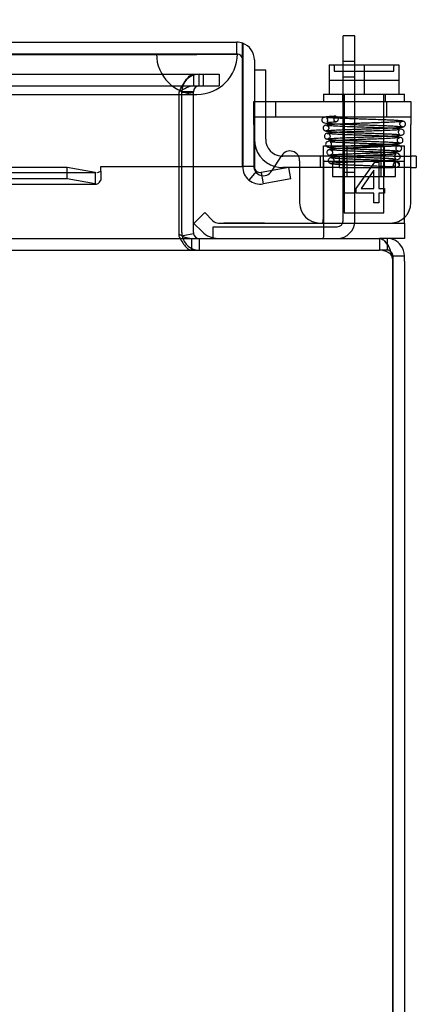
# Model space of a CAD drawing. Header units: inches. Extents: x 0 to 120, y -1 to 80.
# Tile 12 of 53: x 40.48 to 42.93, y 10.16 to 16.23. Entities that reach past the tile are written whole.
import ezdxf
from ezdxf.enums import TextEntityAlignment as Align
from ezdxf.lldxf.tags import DXFTag

# ---------------------------------------------------------------- set-up
doc = ezdxf.new("R2010")
doc.units = ezdxf.units.IN
doc.header["$MEASUREMENT"] = 0
for name, color, linetype in [('COM40153-1', 7, 'Continuous'), ('COM40153-2', 7, 'Continuous'), ('COM42667', 7, 'Continuous'), ('COM42780', 7, 'Continuous'), ('COM48468', 7, 'Continuous'), ('COM48473', 7, 'Continuous'), ('COM70220', 7, 'Continuous'), ('Default', 7, 'Continuous'), ('SCC19011', 7, 'Continuous'), ('SPR20265', 7, 'Continuous'), ('WAF25035', 7, 'Continuous')]:
    doc.layers.add(name, color=color, linetype=linetype)
doc.styles.add('SEACAD_Times_New_Roman', font='times.ttf')
tags = doc.linetypes.add('HIDDEN2', pattern=[0.1875, 0.125, -0.0625]).pattern_tags.tags
tags[6:7] = [DXFTag(74, 4), DXFTag(75, 0), DXFTag(340, '0'), DXFTag(46, 0.0), DXFTag(50, 0.0), DXFTag(44, 0.0), DXFTag(45, 0.0)]
tags[4:5] = [DXFTag(74, 4), DXFTag(75, 0), DXFTag(340, '0'), DXFTag(46, 0.0), DXFTag(50, 0.0), DXFTag(44, 0.0), DXFTag(45, 0.0)]
doc.dimstyles.new('HAMMOND_(STH_-_120x80)', dxfattribs={"dimtxt": 0.6, "dimasz": 0.75, "dimexe": 0.3, "dimexo": 0.3, "dimgap": 0.15, "dimtad": 0, "dimtih": 1, "dimtoh": 1, "dimzin": 0, "dimdsep": 46, "dimtxsty": 'SEACAD_Times_New_Roman', "dimblk1": '_SE_FILLED', "dimblk2": '_SE_FILLED', "dimsah": 1, "dimcen": 0.3, "dimadec": 0, "dimazin": 0, "dimtfac": 0.8, "dimtofl": 0, "dimtmove": 1, "dimatfit": 3, "dimfxl": 1, "dimtolj": 1, "dimtzin": 0, "dimarcsym": 0})

# ---------------------------------------------------------------- blocks, each defined once
blk = doc.blocks.new('SE7')
at = {"layer": 'COM40153-1', "color": 7, "linetype": 'Continuous'}
for p, q in [((42.4794, 15.955), (42.4794, 16.1335)), ((42.5514, 16.1335), (42.4794, 16.1335)), ((42.5514, 15.955), (42.5514, 16.1335)), ((41.6764, 14.8835), (41.6764, 14.8875))]:
    blk.add_line(p, q, dxfattribs=at)
at = {"layer": 'COM40153-1', "color": 7, "linetype": 'HIDDEN2'}
for p, q in [((42.4794, 15.977), (42.5514, 15.977)), ((42.4794, 15.8796), (42.4794, 15.955)), ((42.5514, 15.8796), (42.5514, 15.955)), ((42.4794, 14.9915), (42.4794, 15.8796)), ((42.4794, 15.8796), (42.5514, 15.8796)), ((42.5514, 14.9915), (42.5514, 15.8796)), ((42.5514, 15.29), (42.4794, 15.29)), ((42.4794, 15.165), (42.5514, 15.165)), ((41.6764, 14.8875), (41.6764, 14.9555)), ((41.6764, 14.9555), (42.4434, 14.9555))]:
    blk.add_line(p, q, dxfattribs=at)
for radius in [0.036, 0.108]:
    blk.add_arc((42.4434, 14.9915), radius, 270, 0, dxfattribs=at)
at = {"layer": 'COM40153-2', "color": 7, "linetype": 'Continuous'}
for p, q in [((42.0014, 15.921), (41.9314, 15.921)), ((42.0014, 15.729), (42.0014, 15.921)), ((42.2042, 15.391), (42.1064, 15.391)), ((42.8974, 15.391), (42.9021, 15.391)), ((42.9314, 15.391), (42.9021, 15.391)), ((42.9314, 15.391), (42.9314, 15.321)), ((42.2112, 15.321), (42.1064, 15.321)), ((42.9021, 15.321), (42.8974, 15.321)), ((42.9021, 15.321), (42.9314, 15.321))]:
    blk.add_line(p, q, dxfattribs=at)
at = {"layer": 'COM40153-2', "color": 7, "linetype": 'HIDDEN2'}
for p, q in [((42.0014, 15.496), (42.0014, 15.729)), ((42.4544, 15.391), (42.2042, 15.391)), ((42.3379, 15.391), (42.3379, 15.321)), ((42.4544, 15.391), (42.4544, 15.321)), ((42.7885, 15.391), (42.4544, 15.391)), ((42.7129, 15.391), (42.7129, 15.321)), ((42.7885, 15.391), (42.8974, 15.391)), ((42.4544, 15.321), (42.2112, 15.321)), ((42.4544, 15.321), (42.7885, 15.321)), ((42.8974, 15.321), (42.7885, 15.321))]:
    blk.add_line(p, q, dxfattribs=at)
for radius, end in [(0.175, 253.68803), (0.105, 265.46791)]:
    blk.add_arc((42.1064, 15.496), radius, 180, end, dxfattribs=at)
at = {"layer": 'COM40153-2', "color": 7, "linetype": 'Continuous'}
for radius, start in [(0.105, 265.46791), (0.175, 253.68803)]:
    blk.add_arc((42.1064, 15.496), radius, start, 270, dxfattribs=at)
at = {"layer": 'COM42667', "color": 7, "linetype": 'HIDDEN2'}
for p, q in [((41.9274, 15.729), (41.9314, 15.729)), ((41.9274, 15.586), (41.9274, 15.729)), ((42.0614, 15.729), (42.0614, 15.634)), ((42.7489, 15.634), (42.7489, 15.729)), ((41.9274, 15.634), (42.8974, 15.634)), ((41.9274, 15.586), (41.9274, 15.3305)), ((42.0378, 15.298), (42.041, 15.3029))]:
    blk.add_line(p, q, dxfattribs=at)
at = {"layer": 'COM42667', "color": 7, "linetype": 'Continuous'}
for p, q in [((41.9314, 15.729), (42.8974, 15.729)), ((42.8974, 15.729), (42.8974, 15.586)), ((42.8974, 15.1035), (42.8974, 15.586)), ((42.041, 15.3029), (42.1008, 15.3955)), ((42.2112, 15.363), (42.2112, 15.1035)), ((42.5606, 15.1917), (42.6757, 15.3535)), ((42.6757, 15.3535), (42.7005, 15.3535)), ((42.7005, 15.3535), (42.7005, 15.1917)), ((42.6699, 15.3043), (42.5909, 15.1917)), ((42.6699, 15.1917), (42.6699, 15.3043)), ((42.5606, 15.1634), (42.5606, 15.1917)), ((42.5909, 15.1917), (42.6699, 15.1917)), ((42.7005, 15.1917), (42.7341, 15.1917)), ((42.7341, 15.1917), (42.7341, 15.1634)), ((42.6699, 15.1634), (42.5606, 15.1634)), ((42.6699, 15.1035), (42.6699, 15.1634)), ((42.7341, 15.1634), (42.7005, 15.1634)), ((42.7005, 15.1634), (42.7005, 15.1035)), ((42.7005, 15.1035), (42.6699, 15.1035))]:
    blk.add_line(p, q, dxfattribs=at)
for centre, radius, start, end in [((42.1512, 15.363), 0.06, 0, 147.15449), ((42.3362, 15.1035), 0.125, 180, 270), ((42.7724, 15.1035), 0.125, 270, 0)]:
    blk.add_arc(centre, radius, start, end, dxfattribs=at)
at = {"layer": 'COM42667', "color": 7, "linetype": 'HIDDEN2'}
blk.add_arc((41.9874, 15.3305), 0.06, 180, 327.15449, dxfattribs=at)
at = {"layer": 'COM42780', "color": 7, "linetype": 'HIDDEN2'}
for p, q in [((42.3584, 15.4555), (42.8584, 15.4555)), ((42.3584, 15.3691), (42.3584, 15.4555)), ((42.4834, 15.4555), (42.4834, 15.2655)), ((42.5019, 15.4555), (42.5019, 15.2655)), ((42.7149, 15.2655), (42.7149, 15.4555)), ((42.7334, 15.4555), (42.7334, 15.2655)), ((42.8584, 15.315), (42.8584, 15.4555)), ((42.3581, 15.315), (42.3584, 15.3691)), ((42.3584, 15.3691), (42.3584, 14.899)), ((42.3584, 15.3605), (42.8584, 15.3605)), ((42.4134, 15.3605), (42.4134, 15.2655)), ((42.8034, 15.2655), (42.8034, 15.3605)), ((42.8584, 15.0257), (42.8584, 15.315)), ((42.4134, 15.2655), (42.8034, 15.2655)), ((42.8584, 15.0128), (42.8584, 15.0257)), ((41.7436, 14.9775), (41.7436, 14.9785)), ((41.8035, 14.9775), (41.7436, 14.9775)), ((41.8035, 14.9775), (41.8035, 14.9785)), ((41.8318, 14.9775), (41.8035, 14.9775)), ((41.8318, 14.9775), (41.8318, 14.9785)), ((41.9936, 14.9775), (41.8318, 14.9775)), ((41.9444, 14.9775), (41.9444, 14.9785)), ((41.9936, 14.9775), (41.9936, 14.9785))]:
    blk.add_line(p, q, dxfattribs=at)
at = {"layer": 'COM42780', "color": 7, "linetype": 'Continuous'}
for p, q in [((41.5586, 14.9758), (41.6258, 15.0429)), ((41.6258, 15.0429), (41.6762, 14.9926)), ((42.8584, 14.9785), (42.8584, 15.0128)), ((41.5586, 14.9758), (41.609, 14.9254)), ((41.7101, 14.9785), (42.6084, 14.9785)), ((42.6084, 14.9785), (42.8584, 14.9785)), ((42.8584, 14.9785), (42.8584, 14.8835)), ((42.8584, 14.8835), (42.7504, 14.8835))]:
    blk.add_line(p, q, dxfattribs=at)
for radius in [0.048, 0.143]:
    blk.add_arc((41.7101, 15.0265), radius, 225, 270, dxfattribs=at)
at = {"layer": 'COM42780', "color": 7, "linetype": 'HIDDEN2'}
blk.add_ellipse((42.1084, 15.9838), major_axis=(0, -14.3225), ratio=0.017455, start_param=1.503851, end_param=1.524085, dxfattribs=at)
for points, knots in [([(42.3498, 14.9785), (42.3515, 14.9785), (42.3529, 14.9797), (42.3545, 14.9831), (42.355, 14.9845), (42.3558, 14.9879), (42.3561, 14.9899), (42.357, 14.9964), (42.3573, 15.0016), (42.3577, 15.0131), (42.3578, 15.0193), (42.3578, 15.0257)], [0, 0, 0, 0, 0.25, 0.25, 0.375, 0.375, 0.5, 0.5, 0.75, 0.75, 1, 1, 1, 1]), ([(42.3584, 14.899), (42.3584, 14.8938), (42.3578, 14.89), (42.355, 14.8848), (42.3528, 14.8835), (42.3498, 14.8835)], [0, 0, 0, 0, 0.5, 0.5, 1, 1, 1, 1])]:
    blk.add_open_spline(points, degree=3, knots=knots, dxfattribs=at)
at = {"layer": 'COM48468', "color": 7, "linetype": 'HIDDEN2'}
for p, q in [((28.1451, 15.8965), (41.5716, 15.8965)), ((41.5583, 15.8245), (41.5583, 15.8965)), ((41.5716, 15.8965), (41.6166, 15.8965)), ((41.5914, 15.8245), (41.5914, 15.8965)), ((41.6166, 15.8965), (41.6365, 15.8965)), ((41.6166, 15.8245), (41.6166, 15.8965)), ((41.6365, 15.8965), (41.7134, 15.8965)), ((41.7134, 15.8965), (41.7134, 15.8245)), ((28.1451, 15.8245), (41.5716, 15.8245)), ((41.5716, 15.8245), (41.6166, 15.8245)), ((41.6166, 15.8245), (41.6365, 15.8245)), ((41.6365, 15.8245), (41.7134, 15.8245)), ((41.4672, 15.7885), (41.4653, 15.7865)), ((41.4653, 15.7865), (41.4653, 15.3265)), ((41.5554, 15.7885), (41.4834, 15.7885)), ((41.4834, 15.7865), (41.4834, 15.7885)), ((41.4834, 15.7865), (41.5554, 15.7865)), ((41.4834, 15.3265), (41.4834, 15.7865)), ((41.5554, 15.7865), (41.5554, 15.7885)), ((41.5554, 15.3265), (41.5554, 15.7865)), ((41.4653, 14.9121), (41.4653, 14.8974)), ((41.4913, 14.8986), (41.4857, 14.8974)), ((41.5443, 14.8835), (41.5443, 14.8115)), ((41.5914, 14.8835), (41.5914, 14.8115)), ((42.7033, 14.8835), (42.7033, 14.8115)), ((42.7504, 14.8494), (42.7504, 14.8115)), ((27.0134, 14.8115), (42.7033, 14.8115)), ((42.7504, 14.8115), (42.7033, 14.8115))]:
    blk.add_line(p, q, dxfattribs=at)
at = {"layer": 'COM48468', "color": 7, "linetype": 'Continuous'}
for p, q in [((41.4653, 15.3265), (41.4653, 14.9195)), ((41.4834, 14.9195), (41.4834, 15.3265)), ((41.5554, 14.9195), (41.5554, 15.3265)), ((40.3674, 14.8835), (42.7033, 14.8835)), ((41.4653, 14.9195), (41.4653, 14.9121)), ((41.5561, 14.9121), (41.4913, 14.8986)), ((42.7504, 14.8835), (42.7033, 14.8835)), ((42.7504, 14.8835), (42.7504, 14.8494)), ((42.7864, 14.7755), (42.7864, 14.7422)), ((42.7864, 14.7755), (42.8584, 14.7755)), ((42.8584, 14.7422), (42.8584, 14.7755)), ((42.7863, 6.9915), (42.7863, 14.7422)), ((42.7864, 14.7422), (42.7864, 6.9915)), ((42.8584, 14.7422), (42.8584, 6.9915))]:
    blk.add_line(p, q, dxfattribs=at)
at = {"layer": 'COM48468', "color": 7, "linetype": 'HIDDEN2'}
for centre, radius, start, end in [((41.5914, 15.7885), 0.108, 90, 180), ((41.5914, 15.7885), 0.036, 90, 180), ((41.5914, 14.9195), 0.108, 191.81962, 270), ((42.7002, 14.6923), 0.1193, 61.57226, 88.48577), ((42.7504, 14.7755), 0.036, 36.99056, 90), ((42.7338, 14.7483), 0.0541, 30.22752, 64.64357)]:
    blk.add_arc(centre, radius, start, end, dxfattribs=at)
at = {"layer": 'COM48468', "color": 7, "linetype": 'Continuous'}
for centre, radius, start, end in [((41.5542, 15.0343), 0.1511, 233.93945, 266.26428), ((41.5914, 14.9195), 0.108, 180, 191.81962), ((41.5914, 14.9195), 0.036, 180, 191.81962), ((41.5914, 14.9195), 0.036, 191.81969, 269.99993), ((42.7504, 14.7755), 0.108, 36.9906, 89.99996), ((42.6049, 14.7485), 0.1777, 8.73406, 31.16256), ((42.7504, 14.7755), 0.108, 0, 36.99056), ((42.7504, 14.7755), 0.036, 0, 36.99056), ((42.6863, 14.7422), 0.1, 0, 19.44567)]:
    blk.add_arc(centre, radius, start, end, dxfattribs=at)
at = {"layer": 'COM48468', "color": 7, "linetype": 'HIDDEN2'}
for points, knots in [([(41.4672, 15.7885), (41.4748, 15.8026), (41.4824, 15.8168), (41.4976, 15.8429), (41.5051, 15.8549), (41.5203, 15.8749), (41.5279, 15.8829), (41.5431, 15.8937), (41.5507, 15.8965), (41.5583, 15.8965)], [0, 0, 0, 0, 0.25, 0.25, 0.5, 0.5, 0.75, 0.75, 1, 1, 1, 1]), ([(41.4672, 15.7885), (41.4824, 15.7979), (41.4976, 15.8073), (41.5279, 15.8206), (41.5431, 15.8245), (41.5583, 15.8245)], [0, 0, 0, 0, 0.5, 0.5, 1, 1, 1, 1]), ([(41.4653, 14.8974), (41.4718, 14.8854), (41.4784, 14.8738), (41.4916, 14.8528), (41.4982, 14.8434), (41.5114, 14.8279), (41.518, 14.8218), (41.5312, 14.8136), (41.5378, 14.8115), (41.5443, 14.8115)], [0, 0, 0, 0, 0.25, 0.25, 0.5, 0.5, 0.75, 0.75, 1, 1, 1, 1]), ([(42.757, 14.8405), (42.748, 14.8538), (42.7391, 14.8647), (42.7212, 14.8796), (42.7123, 14.8835), (42.7033, 14.8835)], [0, 0, 0, 0, 0.5, 0.5, 1, 1, 1, 1])]:
    blk.add_open_spline(points, degree=3, knots=knots, dxfattribs=at)
at = {"layer": 'COM48468', "color": 7, "linetype": 'Continuous'}
blk.add_open_spline([(42.7033, 14.8835), (42.7123, 14.8835), (42.7212, 14.8796), (42.7391, 14.8647), (42.748, 14.8538), (42.757, 14.8405)], degree=3, knots=[0, 0, 0, 0, 0.5, 0.5, 1, 1, 1, 1], dxfattribs=at)
at = {"layer": 'COM48473', "color": 7, "linetype": 'Continuous'}
for p, q in [((27.8514, 16.0935), (41.8234, 16.0935)), ((41.8593, 15.9855), (41.8593, 16.0873)), ((41.8594, 16.0873), (41.8594, 15.9855)), ((41.8593, 15.3265), (41.8593, 15.9855)), ((41.8594, 15.9855), (41.8594, 15.3265)), ((41.9314, 15.9855), (41.9314, 15.3265)), ((40.7762, 15.321), (39.8851, 15.321)), ((40.9488, 15.291), (40.7762, 15.321)), ((40.7762, 15.2501), (40.7762, 15.321)), ((40.9843, 15.3265), (41.8593, 15.3265)), ((40.9843, 15.2989), (40.9843, 15.3265)), ((41.9314, 15.3265), (41.8594, 15.3265)), ((42.1436, 15.321), (41.9736, 15.291)), ((42.1561, 15.2501), (42.1436, 15.321)), ((40.7762, 15.2501), (39.8851, 15.2501)), ((40.9488, 15.2201), (40.7762, 15.2501)), ((40.9488, 15.291), (40.9488, 15.2201)), ((40.9843, 15.2989), (40.9843, 15.2438)), ((41.9442, 15.2989), (41.8979, 15.2438)), ((41.9736, 15.291), (41.9861, 15.2201)), ((42.1561, 15.2501), (41.9861, 15.2201)), ((39.8851, 15.2185), (40.9559, 15.2185))]:
    blk.add_line(p, q, dxfattribs=at)
at = {"layer": 'COM48473', "color": 7, "linetype": 'HIDDEN2'}
for p, q in [((41.8234, 16.0215), (41.8234, 16.0935)), ((27.8514, 16.0215), (41.8234, 16.0215)), ((28.7188, 15.2905), (40.9559, 15.2905))]:
    blk.add_line(p, q, dxfattribs=at)
at = {"layer": 'COM48473', "color": 7, "linetype": 'Continuous'}
for centre, radius, start, end in [((41.8234, 15.9855), 0.108, 70.52878, 90), ((41.8234, 15.9855), 0.108, 0, 70.52878), ((41.9674, 15.3265), 0.108, 180, 230), ((41.9674, 15.3265), 0.036, 180, 230), ((40.9557, 15.344), 0.0534, 262.62653, 270.23358), ((40.9557, 15.344), 0.0534, 278.3402, 302.4219), ((41.9674, 15.3265), 0.036, 230, 280), ((41.9674, 15.3265), 0.108, 230.00006, 279.99994)]:
    blk.add_arc(centre, radius, start, end, dxfattribs=at)
at = {"layer": 'COM48473', "color": 7, "linetype": 'HIDDEN2'}
blk.add_arc((41.8234, 15.9855), 0.036, 0, 90, dxfattribs=at)
at = {"layer": 'COM48473', "color": 7, "linetype": 'Continuous'}
blk.add_ellipse((41.8234, 15.9855), major_axis=(0, -0.108), ratio=0.997813, start_param=2.801756, end_param=3.141593, dxfattribs=at)
at = {"layer": 'COM48473', "color": 7, "linetype": 'HIDDEN2'}
blk.add_ellipse((41.8234, 15.9855), major_axis=(0, -0.036), ratio=0.997813, start_param=1.570796, end_param=3.141593, dxfattribs=at)
at = {"layer": 'COM48473', "color": 7, "linetype": 'Continuous'}
blk.add_open_spline([(40.9488, 15.2201), (40.9547, 15.2174), (40.9607, 15.2181), (40.9725, 15.2262), (40.9784, 15.2337), (40.9843, 15.2438)], degree=3, knots=[0, 0, 0, 0, 0.5, 0.5, 1, 1, 1, 1], dxfattribs=at)
at = {"layer": 'COM70220', "color": 7, "linetype": 'HIDDEN2'}
for p, q in [((28.3894, 16.0205), (41.3274, 16.0205)), ((28.3894, 16.0195), (41.3274, 16.0195)), ((28.3894, 16.0175), (41.3274, 16.0175)), ((41.3274, 16.0205), (41.8264, 16.0205)), ((41.3274, 16.0195), (41.8264, 16.0195)), ((41.3274, 16.0175), (41.5774, 16.0175)), ((41.3284, 16.0205), (41.3284, 16.0195)), ((41.3284, 16.0195), (41.5774, 16.0175)), ((41.5774, 16.0175), (41.8264, 16.0195)), ((41.8234, 16.0215), (41.8274, 16.0215)), ((41.8264, 16.0195), (41.8264, 16.0205)), ((28.3894, 15.7715), (41.3274, 15.7715)), ((41.3274, 15.7715), (41.5774, 15.7715))]:
    blk.add_line(p, q, dxfattribs=at)
blk.add_arc((41.5774, 16.0215), 0.25, 180, 0, dxfattribs=at)
at = {"layer": 'SCC19011', "color": 7, "linetype": 'Continuous'}
for p, q in [((42.3934, 15.955), (42.3934, 15.774)), ((42.3934, 15.955), (42.6084, 15.955)), ((42.6084, 15.955), (42.6084, 15.774)), ((42.6084, 15.955), (42.8234, 15.955)), ((42.8234, 15.955), (42.8234, 15.774))]:
    blk.add_line(p, q, dxfattribs=at)
at = {"layer": 'SCC19011', "color": 7, "linetype": 'HIDDEN2'}
for p, q in [((42.424, 15.945), (42.424, 15.915)), ((42.424, 15.915), (42.7928, 15.915)), ((42.7928, 15.915), (42.7928, 15.945)), ((42.3934, 15.86), (42.8234, 15.86)), ((42.4864, 15.774), (42.4864, 15.042)), ((42.7304, 15.042), (42.7304, 15.774)), ((42.4864, 15.042), (42.7304, 15.042))]:
    blk.add_line(p, q, dxfattribs=at)
for points in [[(42.4138, 15.955), (42.4165, 15.955), (42.4191, 15.9539), (42.4229, 15.9503), (42.424, 15.9477), (42.424, 15.945)], [(42.7928, 15.945), (42.7928, 15.9477), (42.7939, 15.9503), (42.7976, 15.9539), (42.8003, 15.955), (42.8029, 15.955)]]:
    blk.add_open_spline(points, degree=3, knots=[0, 0, 0, 0, 0.5, 0.5, 1, 1, 1, 1], dxfattribs=at)
at = {"layer": 'SPR20265', "color": 7, "linetype": 'HIDDEN2'}
blk.add_circle((42.8084, 15.339), 0.0175, dxfattribs=at)
blk.add_ellipse((42.4358, 15.6202), major_axis=(0, 0.0175), ratio=0.707107, dxfattribs=at)
for points, knots in [([(42.4355, 15.6377), (42.4193, 15.637), (42.395, 15.6356), (42.3699, 15.6324), (42.3565, 15.6282), (42.3506, 15.6233), (42.3485, 15.6188), (42.3477, 15.6143), (42.3481, 15.6097), (42.35, 15.6052), (42.3551, 15.5987), (42.3595, 15.598), (42.3699, 15.5949), (42.3852, 15.5935), (42.4081, 15.5918), (42.4454, 15.5899), (42.4948, 15.5879), (42.5411, 15.5862), (42.5854, 15.5848), (42.6346, 15.5831), (42.6818, 15.5815), (42.7241, 15.58), (42.7579, 15.5787), (42.7901, 15.5772), (42.8179, 15.5756), (42.8392, 15.5738), (42.8433, 15.5727), (42.8455, 15.572)], [0, 0, 0, 0, 0.066522, 0.120463, 0.161456, 0.189103, 0.197894, 0.203579, 0.212255, 0.219187, 0.22509, 0.251276, 0.299894, 0.332585, 0.370245, 0.440981, 0.501961, 0.553339, 0.59537, 0.643118, 0.707543, 0.746042, 0.788673, 0.835414, 0.886246, 0.941114, 1, 1, 1, 1]), ([(42.8484, 15.6069), (42.8461, 15.6076), (42.8418, 15.6087), (42.821, 15.6104), (42.7939, 15.612), (42.7626, 15.6135), (42.7294, 15.6148), (42.6877, 15.6163), (42.6405, 15.6179), (42.5915, 15.6195), (42.5481, 15.621), (42.504, 15.6225), (42.4569, 15.6243), (42.4211, 15.6259), (42.3983, 15.6271), (42.3835, 15.6281), (42.3763, 15.6283), (42.3764, 15.6279), (42.3795, 15.6245), (42.3822, 15.62), (42.383, 15.6154), (42.3828, 15.6111), (42.3818, 15.6068), (42.381, 15.6031), (42.385, 15.601), (42.4009, 15.6011), (42.4219, 15.602), (42.4362, 15.6028)], [0, 0, 0, 0, 0.05921, 0.114418, 0.165627, 0.21281, 0.255962, 0.295089, 0.361136, 0.411085, 0.45232, 0.502276, 0.561593, 0.630061, 0.66764, 0.70207, 0.75339, 0.782025, 0.785899, 0.794923, 0.802971, 0.807823, 0.815144, 0.839527, 0.877939, 0.931246, 1, 1, 1, 1]), ([(42.3733, 15.5813), (42.3719, 15.5812), (42.3693, 15.5811), (42.3654, 15.5796), (42.3619, 15.5773), (42.3591, 15.5742), (42.3572, 15.5707), (42.3558, 15.5659), (42.3561, 15.5599), (42.359, 15.5535), (42.3665, 15.5466), (42.3724, 15.5456), (42.3771, 15.5451)], [0, 0, 0, 0, 0.055383, 0.112985, 0.171703, 0.230339, 0.287909, 0.343892, 0.45376, 0.576632, 0.710657, 1, 1, 1, 1]), ([(42.8446, 15.6064), (42.8441, 15.6058), (42.8415, 15.6045), (42.8182, 15.6024), (42.7837, 15.6005), (42.7449, 15.5988), (42.7065, 15.5974), (42.6716, 15.5961), (42.6423, 15.5951), (42.6163, 15.5943), (42.5893, 15.5934), (42.5569, 15.5923), (42.5185, 15.5909), (42.4763, 15.5893), (42.4338, 15.5875), (42.3967, 15.5854), (42.3739, 15.5832), (42.3716, 15.5818), (42.3716, 15.5812)], [0.0155714, 0.0155714, 0.0155714, 0.0155714, 0.0911325, 0.1734241, 0.2469055, 0.311539, 0.3672816, 0.4141234, 0.452071, 0.4813694, 0.513675, 0.5552654, 0.6061478, 0.6663186, 0.7358013, 0.814551, 0.9026159, 0.9727421, 0.9727421, 0.9727421, 0.9727421]), ([(42.3771, 15.5801), (42.3793, 15.5799), (42.3828, 15.5795), (42.3886, 15.5743), (42.3912, 15.5675), (42.3911, 15.5608), (42.389, 15.5553), (42.3861, 15.5518), (42.3837, 15.5497), (42.3811, 15.5481), (42.3784, 15.5471), (42.3757, 15.5464), (42.3742, 15.5464), (42.3733, 15.5463)], [0, 0, 0, 0, 0.192828, 0.364191, 0.509557, 0.628504, 0.736551, 0.787266, 0.835127, 0.879953, 0.921899, 0.961562, 1, 1, 1, 1]), ([(42.3735, 15.5457), (42.3761, 15.5451), (42.3807, 15.5442), (42.4013, 15.5424), (42.4366, 15.5404), (42.4892, 15.5382), (42.5411, 15.5363), (42.5873, 15.5347), (42.6252, 15.5334), (42.6574, 15.5323), (42.688, 15.5312), (42.7202, 15.53), (42.7534, 15.5287), (42.7847, 15.5273), (42.8094, 15.5259), (42.824, 15.5248), (42.8287, 15.5248), (42.8281, 15.5258), (42.8259, 15.5281), (42.8226, 15.5332), (42.8209, 15.5418), (42.8266, 15.553), (42.8277, 15.5537), (42.8169, 15.5529), (42.7936, 15.5513), (42.7532, 15.5494), (42.7103, 15.5476), (42.6683, 15.5461), (42.6175, 15.5443), (42.5599, 15.5423), (42.4994, 15.5401), (42.4427, 15.5377), (42.4062, 15.5355), (42.3868, 15.5337), (42.3829, 15.5328), (42.3808, 15.5322)], [0, 0, 0, 0, 0.030551, 0.059441, 0.112099, 0.158213, 0.19785, 0.231011, 0.257726, 0.278571, 0.300614, 0.325938, 0.354477, 0.386177, 0.420906, 0.451798, 0.474236, 0.488495, 0.492772, 0.4961, 0.508072, 0.525766, 0.544565, 0.564998, 0.608777, 0.656392, 0.683962, 0.715934, 0.752304, 0.793078, 0.838219, 0.88772, 0.941584, 0.970246, 1, 1, 1, 1]), ([(42.3834, 15.4973), (42.3855, 15.4979), (42.3893, 15.4988), (42.4088, 15.5006), (42.4441, 15.5027), (42.4962, 15.505), (42.5479, 15.5069), (42.5931, 15.5085), (42.6301, 15.5097), (42.6624, 15.5109), (42.6945, 15.512), (42.729, 15.5134), (42.7645, 15.5149), (42.798, 15.5167), (42.823, 15.5186), (42.8383, 15.5203), (42.8467, 15.5231), (42.8511, 15.525), (42.8572, 15.5336), (42.8575, 15.5419), (42.8537, 15.5496), (42.847, 15.5553), (42.8387, 15.5576), (42.8253, 15.5594), (42.7976, 15.5616), (42.7577, 15.5635), (42.7147, 15.5652), (42.6723, 15.5668), (42.621, 15.5686), (42.5624, 15.5706), (42.5005, 15.5728), (42.4415, 15.5752), (42.4038, 15.5773), (42.3829, 15.5792), (42.3784, 15.58), (42.376, 15.5806)], [0, 0, 0, 0, 0.030182, 0.058734, 0.110744, 0.156162, 0.194924, 0.226978, 0.252249, 0.272738, 0.295965, 0.322671, 0.352917, 0.386752, 0.422922, 0.452521, 0.473846, 0.486863, 0.494562, 0.507196, 0.515439, 0.524053, 0.542681, 0.563336, 0.607147, 0.654604, 0.682079, 0.714043, 0.750472, 0.791379, 0.836778, 0.886629, 0.940967, 0.969921, 1, 1, 1, 1]), ([(42.3769, 15.5467), (42.3768, 15.5473), (42.3787, 15.5485), (42.3998, 15.5505), (42.4356, 15.5525), (42.4772, 15.5544), (42.5188, 15.5559), (42.557, 15.5573), (42.5893, 15.5584), (42.6163, 15.5593), (42.6423, 15.5601), (42.6717, 15.5611), (42.7068, 15.5624), (42.7456, 15.5639), (42.785, 15.5656), (42.8204, 15.5675), (42.8451, 15.5697), (42.848, 15.571), (42.8488, 15.5718)], [0.0317125, 0.0317125, 0.0317125, 0.0317125, 0.0954291, 0.1821817, 0.2601023, 0.3291139, 0.3890647, 0.4398824, 0.4814915, 0.513848, 0.5432124, 0.581276, 0.628319, 0.6843936, 0.7495521, 0.8238288, 0.9072668, 0.9878183, 0.9878183, 0.9878183, 0.9878183]), ([(42.8455, 15.5725), (42.8429, 15.5727), (42.8387, 15.5733), (42.8324, 15.5786), (42.8296, 15.5855), (42.8297, 15.5922), (42.8321, 15.5985), (42.8365, 15.6032), (42.8419, 15.6059), (42.8454, 15.6062), (42.8473, 15.6064)], [0, 0, 0, 0, 0.172812, 0.334686, 0.477598, 0.599543, 0.715745, 0.824396, 0.920113, 1, 1, 1, 1]), ([(42.8473, 15.5714), (42.8487, 15.5715), (42.8513, 15.5717), (42.8553, 15.5732), (42.8588, 15.5755), (42.8616, 15.5786), (42.8635, 15.5821), (42.8649, 15.5869), (42.8648, 15.5927), (42.8621, 15.5992), (42.8572, 15.6041), (42.8511, 15.6069), (42.8476, 15.6074), (42.8455, 15.6075)], [0, 0, 0, 0, 0.061046, 0.125273, 0.191172, 0.257138, 0.321758, 0.38405, 0.50258, 0.627092, 0.754222, 0.87904, 1, 1, 1, 1]), ([(42.3841, 15.5328), (42.3807, 15.5324), (42.3751, 15.5315), (42.3676, 15.5257), (42.364, 15.5184), (42.3636, 15.5114), (42.3659, 15.5049), (42.3697, 15.5006), (42.3733, 15.4983), (42.376, 15.4973), (42.3787, 15.4967), (42.3803, 15.4966), (42.3811, 15.4966)], [0, 0, 0, 0, 0.179474, 0.349583, 0.499926, 0.62563, 0.739127, 0.840103, 0.885308, 0.926766, 0.964791, 1, 1, 1, 1]), ([(42.8297, 15.5059), (42.8279, 15.5053), (42.8245, 15.5044), (42.8066, 15.5026), (42.7743, 15.5006), (42.7249, 15.4983), (42.6759, 15.4964), (42.6324, 15.4949), (42.5966, 15.4936), (42.5655, 15.4925), (42.5351, 15.4913), (42.5021, 15.49), (42.4677, 15.4885), (42.4347, 15.4868), (42.4087, 15.4848), (42.3921, 15.4832), (42.3826, 15.4804), (42.3785, 15.4789), (42.3724, 15.4718), (42.3708, 15.4639), (42.3729, 15.4563), (42.3784, 15.4494), (42.3868, 15.446), (42.3982, 15.4441), (42.423, 15.4418), (42.4597, 15.4399), (42.499, 15.4381), (42.5379, 15.4366), (42.5858, 15.4348), (42.641, 15.4328), (42.7001, 15.4306), (42.7564, 15.4281), (42.7935, 15.4259), (42.8139, 15.4241), (42.8183, 15.4232), (42.8208, 15.4226)], [0, 0, 0, 0, 0.030505, 0.059349, 0.111872, 0.157767, 0.197056, 0.229698, 0.255694, 0.276285, 0.29911, 0.325483, 0.355431, 0.389004, 0.425768, 0.457152, 0.480073, 0.494522, 0.501995, 0.512986, 0.520655, 0.528965, 0.547003, 0.567484, 0.61122, 0.658615, 0.685529, 0.717005, 0.753019, 0.79355, 0.838532, 0.887926, 0.941695, 0.970307, 1, 1, 1, 1]), ([(42.3811, 15.5316), (42.3826, 15.5315), (42.3851, 15.5313), (42.3891, 15.5299), (42.3926, 15.5276), (42.3954, 15.5246), (42.3974, 15.5212), (42.3989, 15.5166), (42.399, 15.511), (42.3967, 15.5048), (42.3925, 15.5002), (42.3876, 15.4979), (42.3855, 15.4978), (42.3842, 15.4978)], [0, 0, 0, 0, 0.059638, 0.122066, 0.185706, 0.248901, 0.310258, 0.368902, 0.480002, 0.599665, 0.727098, 0.860254, 1, 1, 1, 1]), ([(42.3849, 15.4948), (42.3896, 15.4941), (42.406, 15.4926), (42.4423, 15.4905), (42.4833, 15.4886), (42.5241, 15.487), (42.561, 15.4857), (42.5921, 15.4846), (42.6179, 15.4837), (42.6425, 15.4828), (42.67, 15.4818), (42.7026, 15.4806), (42.7385, 15.4791), (42.7747, 15.4774), (42.8062, 15.4755), (42.8201, 15.4741), (42.8241, 15.4734)], [0.098377, 0.098377, 0.098377, 0.098377, 0.1871127, 0.2663809, 0.336208, 0.3966747, 0.4478502, 0.4897883, 0.5225059, 0.5515273, 0.5891116, 0.6356456, 0.6910945, 0.7553559, 0.828321, 0.9099224, 0.9099224, 0.9099224, 0.9099224]), ([(42.8279, 15.5082), (42.8235, 15.509), (42.8088, 15.5104), (42.7763, 15.5124), (42.7394, 15.5141), (42.703, 15.5156), (42.6702, 15.5168), (42.6425, 15.5178), (42.6179, 15.5187), (42.5921, 15.5196), (42.5611, 15.5207), (42.5244, 15.522), (42.4842, 15.5236), (42.444, 15.5254), (42.4088, 15.5274), (42.3932, 15.5289), (42.3889, 15.5296)], [0.0919425, 0.0919425, 0.0919425, 0.0919425, 0.1748391, 0.2486676, 0.3134733, 0.369237, 0.4159366, 0.4536003, 0.4826575, 0.5153912, 0.5573009, 0.6083511, 0.6685303, 0.7378249, 0.8162059, 0.9035856, 0.9035856, 0.9035856, 0.9035856]), ([(42.8318, 15.4716), (42.8303, 15.4717), (42.8278, 15.4719), (42.8238, 15.4733), (42.8204, 15.4755), (42.8176, 15.4785), (42.8156, 15.4819), (42.8141, 15.4865), (42.814, 15.4921), (42.8164, 15.4983), (42.8206, 15.5029), (42.8255, 15.5052), (42.8278, 15.5053), (42.8292, 15.5053)], [0, 0, 0, 0, 0.061359, 0.125601, 0.191068, 0.256036, 0.319044, 0.379151, 0.492324, 0.612562, 0.73854, 0.867561, 1, 1, 1, 1]), ([(42.8292, 15.4703), (42.8326, 15.4708), (42.8382, 15.4716), (42.8456, 15.4775), (42.849, 15.4847), (42.8494, 15.4917), (42.8471, 15.4983), (42.8427, 15.5032), (42.8372, 15.5061), (42.8336, 15.5065), (42.8318, 15.5066)], [0, 0, 0, 0, 0.174522, 0.341814, 0.49099, 0.617224, 0.732964, 0.83707, 0.926174, 1, 1, 1, 1]), ([(42.3969, 15.4319), (42.3954, 15.4318), (42.3928, 15.4316), (42.3888, 15.43), (42.3853, 15.4277), (42.3815, 15.4236), (42.379, 15.4175), (42.3791, 15.4105), (42.3818, 15.404), (42.3866, 15.3991), (42.3926, 15.3962), (42.3962, 15.3958), (42.3982, 15.3956)], [0, 0, 0, 0, 0.063728, 0.130533, 0.198895, 0.267172, 0.397362, 0.518273, 0.643035, 0.768012, 0.887736, 1, 1, 1, 1]), ([(42.8199, 15.4563), (42.8202, 15.4558), (42.8188, 15.4546), (42.8009, 15.4527), (42.7694, 15.4507), (42.7326, 15.4489), (42.6952, 15.4473), (42.6609, 15.446), (42.6316, 15.4449), (42.6072, 15.444), (42.5838, 15.4431), (42.5574, 15.4421), (42.5259, 15.4409), (42.4908, 15.4394), (42.4547, 15.4377), (42.4224, 15.4357), (42.3989, 15.4335), (42.3959, 15.4321), (42.3949, 15.4313)], [0.0376878, 0.0376878, 0.0376878, 0.0376878, 0.0961746, 0.1834132, 0.2617276, 0.3310047, 0.3912006, 0.4422884, 0.4842426, 0.5170201, 0.5461009, 0.5837943, 0.6305341, 0.6863471, 0.7512032, 0.8250827, 0.9080267, 0.992349, 0.992349, 0.992349, 0.992349]), ([(42.3982, 15.4306), (42.4009, 15.4304), (42.4052, 15.4298), (42.4115, 15.4245), (42.4143, 15.4176), (42.4143, 15.4108), (42.4118, 15.4046), (42.4075, 15.4), (42.4021, 15.3973), (42.3987, 15.397), (42.3969, 15.3969)], [0, 0, 0, 0, 0.164694, 0.321803, 0.462493, 0.58437, 0.702645, 0.814924, 0.915258, 1, 1, 1, 1]), ([(42.4086, 15.3479), (42.4115, 15.3485), (42.4166, 15.3494), (42.4374, 15.3512), (42.4724, 15.3533), (42.5218, 15.3556), (42.5696, 15.3575), (42.6105, 15.3591), (42.6436, 15.3604), (42.6719, 15.3615), (42.6993, 15.3626), (42.728, 15.3639), (42.7567, 15.3654), (42.7834, 15.367), (42.8034, 15.3688), (42.8161, 15.3705), (42.8233, 15.373), (42.8282, 15.3756), (42.8342, 15.3846), (42.8337, 15.3954), (42.8189, 15.4093), (42.801, 15.4091), (42.7691, 15.4124), (42.7306, 15.414), (42.6903, 15.4158), (42.6512, 15.4174), (42.6046, 15.4191), (42.5522, 15.4211), (42.498, 15.4233), (42.4478, 15.4257), (42.4173, 15.4279), (42.402, 15.4297), (42.3997, 15.4306), (42.3985, 15.4311)], [0, 0, 0, 0, 0.030212, 0.058788, 0.110829, 0.156253, 0.194989, 0.226979, 0.252148, 0.272534, 0.295168, 0.320662, 0.34908, 0.380472, 0.413575, 0.440727, 0.460699, 0.473493, 0.482834, 0.500479, 0.522529, 0.56357, 0.607215, 0.654633, 0.682075, 0.714021, 0.750446, 0.791355, 0.836764, 0.886626, 0.940969, 0.969925, 1, 1, 1, 1]), ([(42.8233, 15.4575), (42.8208, 15.4581), (42.8161, 15.459), (42.796, 15.4608), (42.7613, 15.4629), (42.7112, 15.4651), (42.6618, 15.467), (42.6187, 15.4686), (42.5835, 15.4699), (42.5533, 15.471), (42.5244, 15.4721), (42.4941, 15.4734), (42.4635, 15.4747), (42.4352, 15.4761), (42.4138, 15.4774), (42.4026, 15.4785), (42.3998, 15.4778), (42.401, 15.4772), (42.4065, 15.4692), (42.407, 15.4608), (42.4041, 15.4537), (42.4007, 15.4497), (42.4024, 15.4496), (42.4138, 15.4505), (42.433, 15.4517), (42.4605, 15.4532), (42.4871, 15.4544), (42.5202, 15.4557), (42.5612, 15.4573), (42.6102, 15.4591), (42.6652, 15.461), (42.7223, 15.4632), (42.7758, 15.4656), (42.8092, 15.4677), (42.8272, 15.4696), (42.8306, 15.4704), (42.8325, 15.471)], [0, 0, 0, 0, 0.030231, 0.058828, 0.110956, 0.156569, 0.195653, 0.228197, 0.254164, 0.274696, 0.297123, 0.322698, 0.351391, 0.38313, 0.41734, 0.446082, 0.46676, 0.479654, 0.487829, 0.502375, 0.511726, 0.521099, 0.540335, 0.560852, 0.604714, 0.628111, 0.652604, 0.68066, 0.713064, 0.749809, 0.790934, 0.836478, 0.886431, 0.940859, 0.969862, 1, 1, 1, 1]), ([(42.8195, 15.4232), (42.8176, 15.4232), (42.8147, 15.4235), (42.8091, 15.4279), (42.8061, 15.4344), (42.8058, 15.4409), (42.8075, 15.4465), (42.81, 15.4503), (42.8125, 15.4527), (42.8152, 15.4546), (42.8181, 15.4559), (42.8211, 15.4566), (42.8228, 15.4567), (42.8238, 15.4568)], [0, 0, 0, 0, 0.185287, 0.350453, 0.492757, 0.610394, 0.717684, 0.769709, 0.820021, 0.868235, 0.914148, 0.957888, 1, 1, 1, 1]), ([(42.8238, 15.4218), (42.8246, 15.4218), (42.8262, 15.4218), (42.8289, 15.4224), (42.8316, 15.4235), (42.8342, 15.4251), (42.8366, 15.4273), (42.8386, 15.43), (42.8401, 15.433), (42.8412, 15.4376), (42.8407, 15.4437), (42.8369, 15.4509), (42.829, 15.4568), (42.8232, 15.4577), (42.8195, 15.4581)], [0, 0, 0, 0, 0.036353, 0.073764, 0.113325, 0.155834, 0.201742, 0.251197, 0.304133, 0.360387, 0.484485, 0.636448, 0.811563, 1, 1, 1, 1]), ([(42.4104, 15.3835), (42.4052, 15.3829), (42.3989, 15.3818), (42.3909, 15.3749), (42.3878, 15.3684), (42.3874, 15.3624), (42.3887, 15.3575), (42.3906, 15.354), (42.3934, 15.3509), (42.3969, 15.3486), (42.4009, 15.3472), (42.4034, 15.347), (42.4049, 15.347)], [0, 0, 0, 0, 0.306204, 0.442937, 0.565203, 0.671636, 0.724965, 0.779543, 0.835119, 0.890984, 0.946216, 1, 1, 1, 1]), ([(42.3952, 15.3963), (42.3965, 15.3957), (42.3991, 15.3949), (42.4143, 15.393), (42.4429, 15.391), (42.4876, 15.3888), (42.5329, 15.3869), (42.5738, 15.3853), (42.6079, 15.384), (42.6373, 15.3829), (42.666, 15.3818), (42.6971, 15.3805), (42.7298, 15.3791), (42.7612, 15.3776), (42.7863, 15.3761), (42.801, 15.3749), (42.8056, 15.3748), (42.8048, 15.3757), (42.8025, 15.378), (42.7995, 15.3825), (42.798, 15.3885), (42.7995, 15.3957), (42.8022, 15.4), (42.8049, 15.4029), (42.8047, 15.4033), (42.7998, 15.4033), (42.7834, 15.4019), (42.7502, 15.4), (42.7136, 15.3982), (42.6771, 15.3967), (42.6321, 15.3949), (42.5803, 15.3929), (42.5246, 15.3907), (42.4714, 15.3883), (42.4254, 15.3856), (42.413, 15.3839), (42.4062, 15.3828)], [0, 0, 0, 0, 0.030585, 0.059499, 0.112172, 0.158281, 0.197904, 0.231048, 0.257756, 0.278621, 0.301088, 0.327393, 0.357459, 0.391214, 0.42851, 0.461631, 0.485381, 0.50008, 0.504322, 0.507437, 0.516736, 0.523069, 0.530052, 0.537806, 0.551493, 0.566752, 0.610182, 0.657604, 0.685064, 0.716926, 0.753183, 0.793842, 0.838861, 0.888236, 0.941965, 1, 1, 1, 1]), ([(42.3994, 15.3967), (42.4001, 15.3974), (42.4028, 15.3987), (42.4247, 15.4008), (42.4561, 15.4027), (42.4915, 15.4044), (42.5262, 15.4059), (42.5575, 15.4071), (42.5838, 15.4081), (42.6072, 15.409), (42.6317, 15.4099), (42.661, 15.411), (42.6957, 15.4123), (42.7337, 15.4139), (42.7716, 15.4158), (42.8045, 15.4179), (42.8245, 15.42), (42.8262, 15.4214), (42.8261, 15.422)], [0.0115652, 0.0115652, 0.0115652, 0.0115652, 0.0900002, 0.1715273, 0.2444185, 0.3086089, 0.3639947, 0.4104711, 0.4480048, 0.476988, 0.5096837, 0.5515962, 0.602753, 0.6632181, 0.7330773, 0.8124375, 0.9013448, 0.9682001, 0.9682001, 0.9682001, 0.9682001]), ([(42.4048, 15.3819), (42.4057, 15.3819), (42.4071, 15.3818), (42.4098, 15.3812), (42.4125, 15.3801), (42.4151, 15.3785), (42.4176, 15.3764), (42.4197, 15.3738), (42.4213, 15.3708), (42.4226, 15.3665), (42.4229, 15.3607), (42.4205, 15.3539), (42.4151, 15.3489), (42.4122, 15.3485), (42.4104, 15.3485)], [0, 0, 0, 0, 0.039966, 0.079616, 0.120393, 0.163304, 0.208856, 0.257156, 0.308084, 0.361496, 0.478236, 0.623595, 0.798409, 1, 1, 1, 1]), ([(42.8257, 15.3365), (42.8245, 15.3415), (42.8223, 15.3489), (42.8028, 15.3573), (42.7841, 15.3603), (42.7635, 15.362), (42.7356, 15.3636), (42.7018, 15.3652), (42.6673, 15.3666), (42.6311, 15.3681), (42.5866, 15.3698), (42.536, 15.3719), (42.4837, 15.3741), (42.4467, 15.3762), (42.4242, 15.3779), (42.4124, 15.3793), (42.4091, 15.3803), (42.4089, 15.3807)], [0, 0, 0, 0, 0.0755306, 0.135984, 0.1812356, 0.2155752, 0.2816892, 0.34837, 0.3921103, 0.4467152, 0.5121542, 0.5883823, 0.6752548, 0.7727394, 0.8256191, 0.8811219, 0.9392487, 0.9392487, 0.9392487, 0.9392487]), ([(42.4007, 15.3468), (42.4011, 15.3463), (42.4059, 15.3447), (42.4279, 15.3425), (42.4679, 15.34), (42.5119, 15.3379), (42.5534, 15.3362), (42.5887, 15.3348), (42.6184, 15.3336), (42.6564, 15.3321), (42.6955, 15.3305), (42.7329, 15.3288), (42.7595, 15.3275), (42.7784, 15.3267), (42.7879, 15.3277), (42.7902, 15.3329), (42.7908, 15.3384), (42.7911, 15.3416)], [0.0605518, 0.0605518, 0.0605518, 0.0605518, 0.1177162, 0.2217388, 0.3128852, 0.391298, 0.4572029, 0.5107279, 0.5519667, 0.5905596, 0.6832451, 0.7374115, 0.7961796, 0.8532683, 0.9061148, 0.9548288, 1, 1, 1, 1])]:
    blk.add_open_spline(points, degree=3, knots=knots, dxfattribs=at)
for points in [[(42.3795, 15.4975), (42.3795, 15.4973), (42.3795, 15.4971), (42.3795, 15.4969)], [(42.3845, 15.5314), (42.3845, 15.5316), (42.3846, 15.5318), (42.3847, 15.5321)], [(42.8336, 15.5057), (42.8336, 15.5059), (42.8335, 15.5061), (42.8334, 15.5062)], [(42.8286, 15.4717), (42.8287, 15.4715), (42.8287, 15.4713), (42.8286, 15.4711)], [(42.4089, 15.381), (42.4092, 15.3814), (42.4105, 15.3818), (42.412, 15.3822)], [(42.4029, 15.3485), (42.4018, 15.348), (42.4009, 15.3476), (42.4007, 15.3472)]]:
    blk.add_open_spline(points, degree=3, dxfattribs=at)
at = {"layer": 'WAF25035', "color": 7, "linetype": 'Continuous'}
for p, q in [((42.3584, 15.774), (42.8584, 15.774)), ((42.3584, 15.774), (42.3584, 15.729)), ((42.8584, 15.729), (42.8584, 15.774))]:
    blk.add_line(p, q, dxfattribs=at)
at = {"layer": 'WAF25035', "color": 7, "linetype": 'HIDDEN2'}
for p, q in [((42.4759, 15.774), (42.4759, 15.729)), ((42.7409, 15.729), (42.7409, 15.774))]:
    blk.add_line(p, q, dxfattribs=at)
blk = doc.blocks.new('DMBLK2010')
at = {"layer": 'Default', "linetype": 'Continuous'}
for points in [[(28.4934, 19.8992), (27.7434, 19.7742), (28.4934, 19.6492)], [(41.1814, 19.8992), (41.1814, 19.6492), (41.9314, 19.7742)]]:
    blk.add_hatch(color=7, dxfattribs=at).paths.add_polyline_path(points)
at = {"layer": 'Default', "color": 7, "linetype": 'Continuous'}
for p, q in [((27.7434, 16.2855), (27.7434, 20.0742)), ((41.9314, 16.2855), (41.9314, 20.0742)), ((33.3691, 19.7742), (27.7434, 19.7742)), ((41.9314, 19.7742), (36.3057, 19.7742))]:
    blk.add_line(p, q, dxfattribs=at)
at = {"layer": 'Default', "color": 7, "linetype": 'Continuous', "style": 'SEACAD_Times_New_Roman'}
for s, p in [('14.19', (33.8137, 20.0742)), ('DOOR', (33.5791, 19.1742))]:
    blk.add_text(s, height=0.6, dxfattribs=at).set_placement(p, align=Align.TOP_LEFT)
blk = doc.blocks.new('_SE_FILLED')
at = {"color": 0}
blk.add_line((0, 0), (-1, 0), dxfattribs=at)
blk.add_solid([(0, 0), (-1, -0.1665), (-1, 0.1665), (0, 0)], dxfattribs=at)

msp = doc.modelspace()

# ---------------------------------------------------------------- block references
at = {"layer": 'Default'}
msp.add_blockref('SE7', (0, 0), dxfattribs=at)

# ---------------------------------------------------------------- dimensions: what is measured, and where the dimension line sits
at = {"layer": 'Default', "color": 7, "linetype": 'Continuous'}
dim = msp.add_linear_dim(base=(41.9314, 19.7742), p1=(41.9314, 15.9855), p2=(27.7434, 15.9855), angle=180, text='\\A1;<>\\PDOOR', dimstyle='HAMMOND_(STH_-_120x80)', override={"dimtmove": 0}, dxfattribs=at)
dim.commit()
dim.dimension.update_dxf_attribs({"geometry": 'DMBLK2010', "text_midpoint": (34.8374, 19.7742), "dimtype": 161})

doc.saveas('drawing.dxf')
